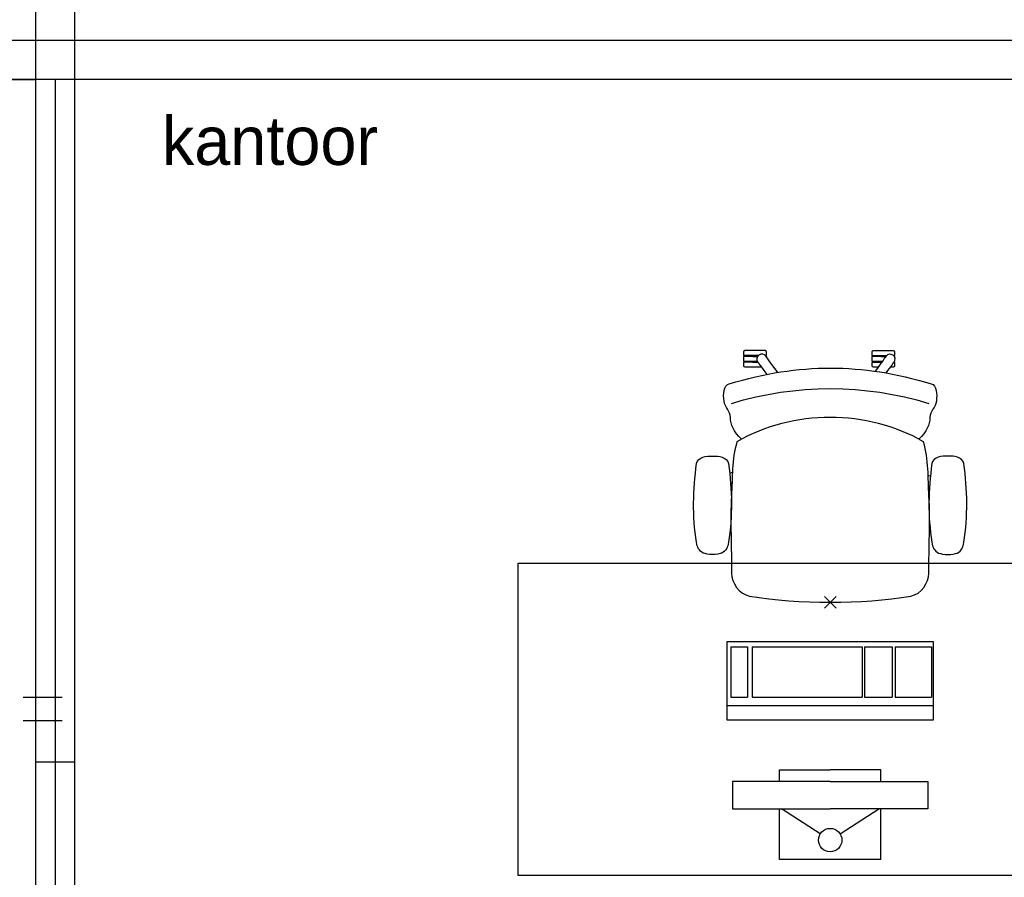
# Model space of a CAD drawing. Header units: millimetres. Extents: x 45699 to 251499, y 244 to 86446.
# Tile 208 of 240: x 235528 to 238051, y 58705 to 60903. Entities that reach past the tile are written whole.
import ezdxf

# ---------------------------------------------------------------- set-up
doc = ezdxf.new("R2010")
doc.units = ezdxf.units.MM
doc.header["$LTSCALE"] = 400
doc.header["$PDMODE"] = 3
doc.header["$PDSIZE"] = 15
doc.linetypes.add('HIDDEN', pattern=[0.375, 0.25, -0.125])
for name, color, linetype in [('-gd', 2, 'Continuous'), ('hidekast', 8, 'HIDDEN'), ('inlay', 6, 'Continuous'), ('inr', 4, 'Continuous'), ('plat', 5, 'Continuous'), ('sona-s008_ip0', 7, 'Continuous'), ('symbol', 1, 'Continuous')]:
    doc.layers.add(name, color=color, linetype=linetype)
doc.styles.add('s100', font='stylu.ttf', dxfattribs={"height": 100})

# ---------------------------------------------------------------- blocks, each defined once
blk = doc.blocks.new('SONA-S008_B2')
at = {"layer": '-gd'}
blk.add_open_spline([(-253, -509.5), (-87.8, -560.2), (87.8, -560.2), (253, -509.5)], degree=3, dxfattribs=at)
for points in [[(-206.6, -15.8), (-79.4, 5.3), (79.6, 5.3), (206.6, -15.8)], [(-253, -73.9), (-253.4, -51.6), (-233.1, -20.2), (-206.6, -15.8)], [(206.6, -15.8), (233.1, -20.2), (253.4, -51.6), (253, -73.9)], [(-253, -272.1), (-257.1, -206.8), (-252.1, -139.2), (-253, -73.9)], [(253, -73.9), (252.1, -139.2), (257.1, -206.8), (253, -272.1)], [(-325.3, -126.1), (-337, -131.7), (-340.4, -140.8), (-342.5, -153.6)], [(-277.9, -126.1), (-287.8, -121.3), (-315.3, -121.3), (-325.3, -126.1)], [(-260.7, -153.6), (-262.7, -140.8), (-266.2, -131.7), (-277.9, -126.1)], [(260.6, -153.6), (262.7, -140.8), (266.2, -131.7), (277.9, -126.1)], [(277.9, -126.1), (287.8, -121.3), (315.3, -121.3), (325.3, -126.1)], [(325.3, -126.1), (337, -131.7), (340.4, -140.8), (342.5, -153.6)], [(-342.5, -153.6), (-353.5, -221.1), (-351.5, -287.6), (-342.5, -355.4)], [(-260.7, -355.4), (-251.6, -287.6), (-249.7, -221.1), (-260.7, -153.6)], [(260.6, -355.4), (251.6, -287.6), (249.7, -221.1), (260.6, -153.6)], [(342.5, -153.6), (353.4, -221.1), (351.5, -287.6), (342.5, -355.4)], [(-238.9, -411.5), (-253, -365.7), (-250.2, -318.7), (-253, -272.1)], [(253, -272.1), (250.2, -318.7), (253, -365.7), (238.9, -411.5)], [(251.9, -297.7), (252.9, -297.4), (253.8, -297.1), (254.7, -296.8)], [(-255.2, -303.9), (-254.1, -304.3), (-252.9, -304.7), (-251.7, -305.1)], [(256.9, -323.2), (255, -323.8), (253.1, -324.4), (251, -325.1)], [(-250.7, -332.5), (-253.1, -331.7), (-255.4, -330.9), (-257.6, -330.2)], [(-342.5, -355.4), (-341.5, -363), (-333.6, -369.9), (-326.1, -371.8)], [(-326.1, -371.8), (-310.3, -375.7), (-292.8, -375.7), (-277, -371.8)], [(-277, -371.8), (-269.5, -369.9), (-261.7, -363), (-260.7, -355.4)], [(277, -371.8), (269.5, -369.9), (261.7, -363), (260.6, -355.4)], [(326.1, -371.8), (310.3, -375.7), (292.8, -375.7), (277, -371.8)], [(342.5, -355.4), (341.5, -363), (333.6, -369.9), (326.1, -371.8)], [(-227.3, -418.1), (-247.1, -436.6), (-255.7, -455.2), (-255.5, -473.7)], [(238.9, -411.5), (95.4, -494.5), (-95.5, -494.5), (-238.9, -411.5)], [(255.5, -473.7), (255.7, -455.2), (247.1, -436.6), (227.3, -418.1)], [(-255.5, -473.7), (-255.4, -489), (-270.3, -500.1), (-272.1, -515.2)], [(272.1, -515.2), (270.3, -500.1), (255.4, -489), (255.5, -473.7)], [(-272.1, -515.2), (-274.4, -533.8), (-273.7, -555.7), (-258.6, -560.1)], [(258.6, -560.1), (273.7, -555.6), (274.4, -533.8), (272.1, -515.2)], [(-258.6, -560.1), (-77.4, -613.6), (78.8, -613.6), (258.6, -560.1)], [(-222.4, -606.9), (-222.4, -604.9), (-220.7, -603.3), (-218.7, -603.3)], [(-218.7, -603.3), (-218.7, -603.3), (-192, -603.3), (-176.8, -603.3)], [(-185.5, -615.4), (-185.5, -615.4), (-176.5, -602.9), (-162.6, -583.8)], [(-134.5, -588.9), (-152.4, -613.6), (-164.7, -630.5), (-164.7, -630.5)], [(106.4, -606.6), (106.4, -604.6), (108, -603), (110, -603)], [(110, -603), (110, -603), (115.6, -603), (123.1, -603)], [(143.1, -630.4), (143.1, -630.4), (131.8, -614.9), (115.2, -592)], [(143.7, -587.5), (156, -604.4), (163.9, -615.2), (163.9, -615.2)], [(154.9, -602.9), (159.4, -602.9), (162.3, -602.9), (162.3, -602.9)], [(162.3, -602.9), (164.4, -602.9), (166, -604.6), (166, -606.6)], [(-222.4, -615.1), (-222.4, -615.1), (-222.4, -606.9), (-222.4, -606.9)], [(-218.8, -615.1), (-218.8, -615.1), (-222.4, -615.1), (-222.4, -615.1)], [(-222.4, -629.9), (-222.4, -629.9), (-222.4, -618.1), (-222.4, -618.1)], [(-222.4, -618.1), (-222.4, -618.1), (-198.5, -618.1), (-198.5, -618.1)], [(-198.6, -630), (-198.6, -630), (-222.4, -629.9), (-222.4, -629.9)], [(-198.5, -615.1), (-198.5, -615.1), (-218.8, -615.1), (-218.8, -615.1)], [(-198.6, -633), (-198.6, -633), (-198.6, -630), (-198.6, -630)], [(-198.6, -630), (-198.6, -630), (-186.7, -630), (-186.7, -630)], [(-198.5, -618.1), (-198.5, -618.1), (-198.5, -615.1), (-198.5, -615.1)], [(-198.5, -615.1), (-198.5, -615.1), (-186.7, -615.2), (-186.7, -615.2)], [(-198.5, -618.1), (-198.5, -618.1), (-189.1, -618.2), (-187.1, -618.2)], [(-182.7, -633.4), (-188.4, -629.2), (-189.7, -621.1), (-185.5, -615.4)], [(-185.4, -615.2), (-186.2, -615.2), (-186.7, -615.2), (-186.7, -615.2)], [(-186.7, -615.2), (-186.7, -615.2), (-186.7, -616.4), (-186.7, -617.3)], [(-185.9, -630), (-186.4, -630), (-186.7, -630), (-186.7, -630)], [(-186.7, -630), (-186.7, -630), (-186.7, -633), (-186.7, -633)], [(-164.7, -630.5), (-168.8, -636.2), (-176.9, -637.5), (-182.7, -633.4)], [(-162.8, -630.1), (-162.8, -630.1), (-163.4, -630.1), (-164.4, -630)], [(-162.8, -628), (-162.8, -629.2), (-162.8, -630.1), (-162.8, -630.1)], [(106.4, -614.8), (106.4, -614.8), (106.4, -606.6), (106.4, -606.6)], [(110.1, -614.8), (110.1, -614.8), (106.4, -614.8), (106.4, -614.8)], [(106.4, -629.7), (106.4, -629.7), (106.4, -617.8), (106.4, -617.8)], [(106.4, -617.8), (106.4, -617.8), (130.3, -617.8), (130.3, -617.8)], [(130.3, -629.6), (130.3, -629.6), (106.4, -629.7), (106.4, -629.7)], [(130.3, -614.8), (130.3, -614.8), (110.1, -614.8), (110.1, -614.8)], [(130.3, -617.8), (130.3, -617.8), (130.3, -614.8), (130.3, -614.8)], [(130.3, -614.8), (130.3, -614.8), (130.9, -614.8), (131.7, -614.8)], [(130.3, -617.8), (130.3, -617.8), (131.9, -617.8), (133.9, -617.8)], [(130.3, -632.6), (130.3, -632.6), (130.3, -629.6), (130.3, -629.6)], [(130.3, -629.6), (130.3, -629.6), (142.1, -629.6), (142.1, -629.6)], [(142.5, -629.6), (142.3, -629.6), (142.1, -629.6), (142.1, -629.6)], [(142.1, -629.6), (142.1, -629.6), (142.2, -632.6), (142.2, -632.6)], [(161.1, -633.2), (155.3, -637.4), (147.2, -636.1), (143.1, -630.4)], [(163.9, -615.2), (168.1, -621), (166.8, -629.1), (161.1, -633.2)], [(166, -614.8), (166, -614.8), (164.6, -614.8), (163.5, -614.8)], [(166, -629.6), (166, -629.6), (165.4, -629.6), (164.4, -629.6)], [(165.3, -617.8), (165.8, -617.8), (166, -617.8), (166, -617.8)], [(166, -606.6), (166, -606.6), (166, -614.8), (166, -614.8)], [(166, -617.8), (166, -617.8), (166, -618.6), (166, -619.9)], [(166, -625.7), (166, -627.8), (166, -629.6), (166, -629.6)], [(-222.5, -641.1), (-222.5, -641.1), (-222.4, -632.9), (-222.4, -632.9)], [(-218.8, -644.8), (-220.8, -644.8), (-222.5, -643.1), (-222.5, -641.1)], [(-222.4, -632.9), (-222.4, -632.9), (-218.8, -632.9), (-218.8, -632.9)], [(-218.8, -632.9), (-218.8, -632.9), (-198.6, -633), (-198.6, -633)], [(-166.5, -644.9), (-166.5, -644.9), (-218.8, -644.8), (-218.8, -644.8)], [(-198.6, -633), (-198.6, -633), (-186.7, -633), (-186.7, -633)], [(-186.7, -633), (-186.7, -633), (-185.3, -633), (-183.1, -633)], [(-182.7, -633.4), (-182.7, -633.4), (-182.7, -633.4), (-182.7, -633.4)], [(-167.1, -633), (-166.7, -633), (-166.5, -633), (-166.5, -633)], [(-166.5, -633), (-166.5, -633), (-162.9, -633.1), (-162.9, -633.1)], [(-162.9, -641.3), (-162.9, -643.3), (-164.5, -644.9), (-166.5, -644.9)], [(-162.9, -633.1), (-162.9, -633.1), (-162.9, -641.3), (-162.9, -641.3)], [(106.4, -640.9), (106.4, -640.9), (106.4, -632.7), (106.4, -632.7)], [(106.4, -632.7), (106.4, -632.7), (110.1, -632.7), (110.1, -632.7)], [(110.1, -644.5), (108.1, -644.5), (106.5, -642.9), (106.4, -640.9)], [(110.1, -632.7), (110.1, -632.7), (130.3, -632.6), (130.3, -632.6)], [(162.4, -644.4), (162.4, -644.4), (110.1, -644.5), (110.1, -644.5)], [(130.3, -632.6), (130.3, -632.6), (142.2, -632.6), (142.2, -632.6)], [(142.2, -632.6), (142.2, -632.6), (143.3, -632.6), (145.1, -632.6)], [(161.1, -633.2), (161.1, -633.2), (161.1, -633.2), (161.1, -633.2)], [(161.8, -632.6), (162.2, -632.6), (162.4, -632.6), (162.4, -632.6)], [(162.4, -632.6), (162.4, -632.6), (166, -632.6), (166, -632.6)], [(166, -640.8), (166, -642.8), (164.4, -644.4), (162.4, -644.4)], [(166, -632.6), (166, -632.6), (166, -640.8), (166, -640.8)]]:
    blk.add_open_spline(points, degree=3)
at = {"layer": 'sona-s008_ip0'}
blk.add_point((0, 0), dxfattribs=at)
blk = doc.blocks.new('SYMB-CMP4_B2')
for p, q in [((-130, 558.1), (130, 558.1)), ((-130, 558.1), (-130, 428.1)), ((130, 558.1), (130, 428.1)), ((-25.3, 491.9), (-125, 428.1)), ((25.3, 491.9), (125, 428.1)), ((-250, 358.1), (-250, 428.1)), ((-250, 428.1), (0, 428.1)), ((250, 428.1), (0, 428.1)), ((250, 358.1), (250, 428.1)), ((0, 358.1), (-250, 358.1)), ((-130, 358.1), (-130, 328.1)), ((0, 358.1), (250, 358.1)), ((130, 358.1), (130, 328.1)), ((-130, 328.1), (0, 328.1)), ((130, 328.1), (0, 328.1)), ((265, 200), (-265, 200)), ((-265, 200), (-265, 0)), ((265, 0), (265, 200)), ((265, 162.9), (-265, 162.9)), ((-166.8, 141.5), (-259.7, 141.5)), ((-259.7, 12.9), (-259.7, 141.5)), ((-166.8, 12.9), (-166.8, 141.5)), ((-88, 141.5), (-159.1, 141.5)), ((-159.1, 12.9), (-159.1, 141.5)), ((-88, 12.9), (-88, 141.5)), ((200.4, 141.5), (-81.5, 141.5)), ((-81.5, 12.9), (-81.5, 141.5)), ((200.4, 12.9), (200.4, 141.5)), ((254.7, 141.5), (212.3, 141.5)), ((212.3, 12.9), (212.3, 141.5)), ((254.7, 12.9), (254.7, 141.5)), ((-265, 0), (265, 0)), ((-166.8, 12.9), (-259.7, 12.9)), ((-88, 12.9), (-159.1, 12.9)), ((200.4, 12.9), (-81.5, 12.9)), ((254.7, 12.9), (212.3, 12.9))]:
    blk.add_line(p, q)
blk.add_circle((0, 508.1), 30)

msp = doc.modelspace()

# ---------------------------------------------------------------- linework, layer by layer
at = {"layer": 'hidekast'}
for p, q in [((235569.4, 60850), (231604.5, 60850)), ((235569.4, 60750), (231604.5, 60750))]:
    msp.add_line(p, q, dxfattribs=at)
at = {"layer": 'inlay'}
msp.add_line((235104.5, 60750), (235569.4, 60750), dxfattribs=at)
at = {"layer": 'inr'}
msp.add_lwpolyline([(238405, 58710), (236805, 58710), (236805, 59510), (238405, 59510)], close=True, dxfattribs=at)
at = {"layer": 'plat'}
for p, q in [((235569.4, 51850), (235569.4, 78850)), ((235669.4, 51850), (235669.4, 78850)), ((240574.4, 60850), (235569.4, 60850)), ((240574.4, 60750), (235569.4, 60750)), ((235619.4, 56006), (235619.4, 60750)), ((235536.4, 59167.1), (235636.4, 59167.1)), ((235536.4, 59107.1), (235636.4, 59107.1)), ((235669.4, 59000), (235569.4, 59000))]:
    msp.add_line(p, q, dxfattribs=at)

# ---------------------------------------------------------------- block references
at = {"layer": 'inr', "xscale": -1, "rotation": 180}
msp.add_blockref('SONA-S008_B2', (237605, 59410), dxfattribs=at)
at = {"layer": 'symbol', "rotation": 180}
msp.add_blockref('SYMB-CMP4_B2', (237605, 59308.5), dxfattribs=at)

# ---------------------------------------------------------------- texts
at = {"layer": 'plat', "style": 's100'}
msp.add_text('kantoor', height=124.22, dxfattribs=at).set_placement((235892.2, 60530.8))

doc.saveas('drawing.dxf')
